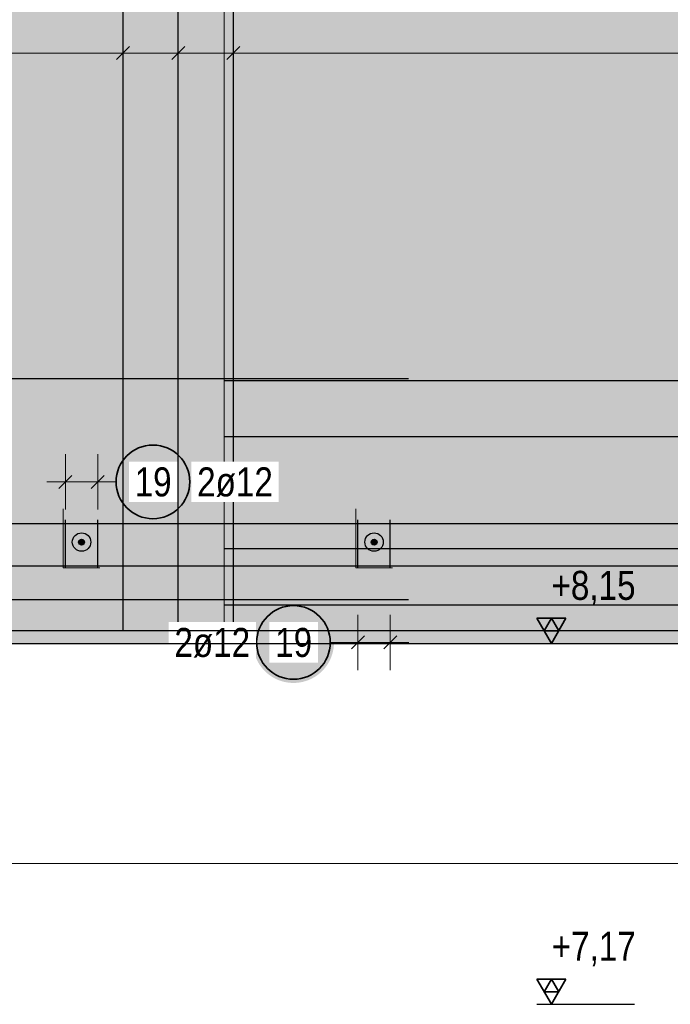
# Model space of a CAD drawing. Header units: millimetres. Extents: x -4.8 to 49, y -12 to 21.
# Tile 50 of 56: x 33.3 to 35.1, y 14.6 to 17.3. Entities that reach past the tile are written whole.
import ezdxf

# ---------------------------------------------------------------- set-up
doc = ezdxf.new("R2010")
doc.units = ezdxf.units.MM
doc.layers.add('Achsen', color=7, linetype='Continuous', lineweight=20)
doc.styles.add('Arial Narrow', font='ARIALN.TTF')

msp = doc.modelspace()

# ---------------------------------------------------------------- hatches: boundary and pattern name
at = {"lineweight": 50, "true_color": 0xd7ffd7}
msp.add_hatch(color=254, dxfattribs=at).paths.add_polyline_path([(21.727656, 15.597438), (35.302656, 15.597438), (35.302656, 17.797438), (30.902283, 17.797438), (30.902283, 17.622438), (30.702283, 17.622438), (30.702283, 17.797438), (26.302283, 17.797438), (26.302283, 17.622438), (26.102283, 17.622438), (26.102283, 17.797438), (21.727656, 17.797438)])
at = {"lineweight": 50, "true_color": 0x4682b4}
for points in [[(33.497783, 15.872438), (33.497779, 15.87269), (33.497767, 15.872941), (33.497747, 15.873191), (33.49772, 15.873441), (33.497684, 15.87369), (33.497641, 15.873938), (33.49759, 15.874184), (33.497531, 15.874428), (33.497465, 15.87467), (33.497391, 15.874911), (33.49731, 15.875148), (33.497221, 15.875383), (33.497125, 15.875616), (33.497021, 15.875845), (33.496911, 15.87607), (33.496793, 15.876293), (33.496669, 15.876511), (33.496537, 15.876725), (33.496399, 15.876935), (33.496255, 15.877141), (33.496104, 15.877342), (33.495947, 15.877538), (33.495784, 15.877729), (33.495614, 15.877915), (33.49544, 15.878095), (33.495259, 15.87827), (33.495073, 15.878439), (33.494882, 15.878603), (33.494686, 15.87876), (33.494485, 15.878911), (33.494279, 15.879055), (33.494069, 15.879193), (33.493855, 15.879324), (33.493637, 15.879449), (33.493415, 15.879567), (33.493189, 15.879677), (33.49296, 15.879781), (33.492728, 15.879877), (33.492493, 15.879966), (33.492255, 15.880047), (33.492015, 15.880121), (33.491772, 15.880187), (33.491528, 15.880246), (33.491282, 15.880297), (33.491034, 15.88034), (33.490785, 15.880375), (33.490536, 15.880403), (33.490285, 15.880423), (33.490034, 15.880435), (33.489783, 15.880438), (33.489531, 15.880435), (33.48928, 15.880423), (33.48903, 15.880403), (33.48878, 15.880375), (33.488531, 15.88034), (33.488284, 15.880297), (33.488038, 15.880246), (33.487793, 15.880187), (33.487551, 15.880121), (33.487311, 15.880047), (33.487073, 15.879966), (33.486838, 15.879877), (33.486605, 15.879781), (33.486376, 15.879677), (33.486151, 15.879567), (33.485929, 15.879449), (33.48571, 15.879324), (33.485496, 15.879193), (33.485286, 15.879055), (33.48508, 15.878911), (33.484879, 15.87876), (33.484683, 15.878603), (33.484492, 15.878439), (33.484306, 15.87827), (33.484126, 15.878095), (33.483951, 15.877915), (33.483782, 15.877729), (33.483619, 15.877538), (33.483461, 15.877342), (33.483311, 15.877141), (33.483166, 15.876935), (33.483028, 15.876725), (33.482897, 15.876511), (33.482772, 15.876293), (33.482655, 15.87607), (33.482544, 15.875845), (33.482441, 15.875616), (33.482344, 15.875383), (33.482256, 15.875148), (33.482174, 15.874911), (33.4821, 15.87467), (33.482034, 15.874428), (33.481975, 15.874184), (33.481924, 15.873938), (33.481881, 15.87369), (33.481846, 15.873441), (33.481818, 15.873191), (33.481798, 15.872941), (33.481787, 15.87269), (33.481783, 15.872438), (33.481787, 15.872187), (33.481798, 15.871936), (33.481818, 15.871686), (33.481846, 15.871436), (33.481881, 15.871187), (33.481924, 15.870939), (33.481975, 15.870693), (33.482034, 15.870449), (33.4821, 15.870207), (33.482174, 15.869966), (33.482256, 15.869729), (33.482344, 15.869493), (33.482441, 15.869261), (33.482544, 15.869032), (33.482655, 15.868807), (33.482772, 15.868584), (33.482897, 15.868366), (33.483028, 15.868152), (33.483166, 15.867942), (33.483311, 15.867736), (33.483461, 15.867535), (33.483619, 15.867339), (33.483782, 15.867148), (33.483951, 15.866962), (33.484126, 15.866782), (33.484306, 15.866607), (33.484492, 15.866438), (33.484683, 15.866274), (33.484879, 15.866117), (33.48508, 15.865966), (33.485286, 15.865822), (33.485496, 15.865684), (33.48571, 15.865553), (33.485929, 15.865428), (33.486151, 15.86531), (33.486376, 15.8652), (33.486605, 15.865096), (33.486838, 15.865), (33.487073, 15.864911), (33.487311, 15.86483), (33.487551, 15.864756), (33.487793, 15.86469), (33.488038, 15.864631), (33.488284, 15.86458), (33.488531, 15.864537), (33.48878, 15.864502), (33.48903, 15.864474), (33.48928, 15.864454), (33.489531, 15.864442), (33.489783, 15.864438), (33.490034, 15.864442), (33.490285, 15.864454), (33.490536, 15.864474), (33.490785, 15.864502), (33.491034, 15.864537), (33.491282, 15.86458), (33.491528, 15.864631), (33.491772, 15.86469), (33.492015, 15.864756), (33.492255, 15.86483), (33.492493, 15.864911), (33.492728, 15.865), (33.49296, 15.865096), (33.493189, 15.8652), (33.493415, 15.86531), (33.493637, 15.865428), (33.493855, 15.865553), (33.494069, 15.865684), (33.494279, 15.865822), (33.494485, 15.865966), (33.494686, 15.866117), (33.494882, 15.866274), (33.495073, 15.866438), (33.495259, 15.866607), (33.49544, 15.866782), (33.495614, 15.866962), (33.495784, 15.867148), (33.495947, 15.867339), (33.496104, 15.867535), (33.496255, 15.867736), (33.496399, 15.867942), (33.496537, 15.868152), (33.496669, 15.868366), (33.496793, 15.868584), (33.496911, 15.868807), (33.497021, 15.869032), (33.497125, 15.869261), (33.497221, 15.869493), (33.49731, 15.869729), (33.497391, 15.869966), (33.497465, 15.870207), (33.497531, 15.870449), (33.49759, 15.870693), (33.497641, 15.870939), (33.497684, 15.871187), (33.49772, 15.871436), (33.497747, 15.871686), (33.497767, 15.871936), (33.497779, 15.872187)], [(34.291949, 15.872438), (34.291945, 15.87269), (34.291934, 15.872941), (34.291914, 15.873191), (34.291886, 15.873441), (34.291851, 15.87369), (34.291808, 15.873938), (34.291757, 15.874184), (34.291698, 15.874428), (34.291632, 15.87467), (34.291558, 15.874911), (34.291476, 15.875148), (34.291388, 15.875383), (34.291291, 15.875616), (34.291188, 15.875845), (34.291077, 15.87607), (34.29096, 15.876293), (34.290835, 15.876511), (34.290704, 15.876725), (34.290566, 15.876935), (34.290421, 15.877141), (34.290271, 15.877342), (34.290113, 15.877538), (34.28995, 15.877729), (34.289781, 15.877915), (34.289606, 15.878095), (34.289426, 15.87827), (34.28924, 15.878439), (34.289049, 15.878603), (34.288853, 15.87876), (34.288652, 15.878911), (34.288446, 15.879055), (34.288236, 15.879193), (34.288022, 15.879324), (34.287803, 15.879449), (34.287581, 15.879567), (34.287356, 15.879677), (34.287126, 15.879781), (34.286894, 15.879877), (34.286659, 15.879966), (34.286421, 15.880047), (34.286181, 15.880121), (34.285939, 15.880187), (34.285694, 15.880246), (34.285448, 15.880297), (34.285201, 15.88034), (34.284952, 15.880375), (34.284702, 15.880403), (34.284452, 15.880423), (34.284201, 15.880435), (34.283949, 15.880438), (34.283698, 15.880435), (34.283447, 15.880423), (34.283196, 15.880403), (34.282947, 15.880375), (34.282698, 15.88034), (34.28245, 15.880297), (34.282204, 15.880246), (34.28196, 15.880187), (34.281717, 15.880121), (34.281477, 15.880047), (34.281239, 15.879966), (34.281004, 15.879877), (34.280772, 15.879781), (34.280543, 15.879677), (34.280317, 15.879567), (34.280095, 15.879449), (34.279877, 15.879324), (34.279663, 15.879193), (34.279453, 15.879055), (34.279247, 15.878911), (34.279046, 15.87876), (34.27885, 15.878603), (34.278659, 15.878439), (34.278473, 15.87827), (34.278292, 15.878095), (34.278118, 15.877915), (34.277948, 15.877729), (34.277785, 15.877538), (34.277628, 15.877342), (34.277477, 15.877141), (34.277333, 15.876935), (34.277195, 15.876725), (34.277063, 15.876511), (34.276939, 15.876293), (34.276821, 15.87607), (34.276711, 15.875845), (34.276607, 15.875616), (34.276511, 15.875383), (34.276422, 15.875148), (34.276341, 15.874911), (34.276267, 15.87467), (34.276201, 15.874428), (34.276142, 15.874184), (34.276091, 15.873938), (34.276048, 15.87369), (34.276012, 15.873441), (34.275985, 15.873191), (34.275965, 15.872941), (34.275953, 15.87269), (34.275949, 15.872438), (34.275953, 15.872187), (34.275965, 15.871936), (34.275985, 15.871686), (34.276012, 15.871436), (34.276048, 15.871187), (34.276091, 15.870939), (34.276142, 15.870693), (34.276201, 15.870449), (34.276267, 15.870207), (34.276341, 15.869966), (34.276422, 15.869729), (34.276511, 15.869493), (34.276607, 15.869261), (34.276711, 15.869032), (34.276821, 15.868807), (34.276939, 15.868584), (34.277063, 15.868366), (34.277195, 15.868152), (34.277333, 15.867942), (34.277477, 15.867736), (34.277628, 15.867535), (34.277785, 15.867339), (34.277948, 15.867148), (34.278118, 15.866962), (34.278292, 15.866782), (34.278473, 15.866607), (34.278659, 15.866438), (34.27885, 15.866274), (34.279046, 15.866117), (34.279247, 15.865966), (34.279453, 15.865822), (34.279663, 15.865684), (34.279877, 15.865553), (34.280095, 15.865428), (34.280317, 15.86531), (34.280543, 15.8652), (34.280772, 15.865096), (34.281004, 15.865), (34.281239, 15.864911), (34.281477, 15.86483), (34.281717, 15.864756), (34.28196, 15.86469), (34.282204, 15.864631), (34.28245, 15.86458), (34.282698, 15.864537), (34.282947, 15.864502), (34.283196, 15.864474), (34.283447, 15.864454), (34.283698, 15.864442), (34.283949, 15.864438), (34.284201, 15.864442), (34.284452, 15.864454), (34.284702, 15.864474), (34.284952, 15.864502), (34.285201, 15.864537), (34.285448, 15.86458), (34.285694, 15.864631), (34.285939, 15.86469), (34.286181, 15.864756), (34.286421, 15.86483), (34.286659, 15.864911), (34.286894, 15.865), (34.287126, 15.865096), (34.287356, 15.8652), (34.287581, 15.86531), (34.287803, 15.865428), (34.288022, 15.865553), (34.288236, 15.865684), (34.288446, 15.865822), (34.288652, 15.865966), (34.288853, 15.866117), (34.289049, 15.866274), (34.28924, 15.866438), (34.289426, 15.866607), (34.289606, 15.866782), (34.289781, 15.866962), (34.28995, 15.867148), (34.290113, 15.867339), (34.290271, 15.867535), (34.290421, 15.867736), (34.290566, 15.867942), (34.290704, 15.868152), (34.290835, 15.868366), (34.29096, 15.868584), (34.291077, 15.868807), (34.291188, 15.869032), (34.291291, 15.869261), (34.291388, 15.869493), (34.291476, 15.869729), (34.291558, 15.869966), (34.291632, 15.870207), (34.291698, 15.870449), (34.291757, 15.870693), (34.291808, 15.870939), (34.291851, 15.871187), (34.291886, 15.871436), (34.291914, 15.871686), (34.291934, 15.871936), (34.291945, 15.872187)]]:
    msp.add_hatch(color=145, dxfattribs=at).paths.add_polyline_path(points)
at = {"layer": 'Achsen', "lineweight": 25, "true_color": 0xffffff}
for points in [[(33.793604, 16.03596), (33.793537, 16.039799), (33.793336, 16.043633), (33.793001, 16.047458), (33.792533, 16.051269), (33.791932, 16.055061), (33.7912, 16.05883), (33.790336, 16.062571), (33.789342, 16.06628), (33.78822, 16.069952), (33.78697, 16.073582), (33.785594, 16.077166), (33.784094, 16.080701), (33.782471, 16.084181), (33.780728, 16.087602), (33.778866, 16.09096), (33.776889, 16.094251), (33.774798, 16.097471), (33.772595, 16.100616), (33.770285, 16.103682), (33.767868, 16.106666), (33.765349, 16.109564), (33.762731, 16.112372), (33.760016, 16.115087), (33.757208, 16.117706), (33.75431, 16.120225), (33.751326, 16.122641), (33.74826, 16.124952), (33.745115, 16.127154), (33.741895, 16.129245), (33.738604, 16.131223), (33.735245, 16.133084), (33.731824, 16.134827), (33.728345, 16.13645), (33.72481, 16.13795), (33.721226, 16.139326), (33.717595, 16.140576), (33.713924, 16.141699), (33.710215, 16.142692), (33.706474, 16.143556), (33.702705, 16.144289), (33.698913, 16.144889), (33.695102, 16.145357), (33.691277, 16.145692), (33.687443, 16.145893), (33.683604, 16.14596), (33.679765, 16.145893), (33.67593, 16.145692), (33.672105, 16.145357), (33.668295, 16.144889), (33.664502, 16.144289), (33.660733, 16.143556), (33.656992, 16.142692), (33.653283, 16.141699), (33.649612, 16.140576), (33.645981, 16.139326), (33.642397, 16.13795), (33.638863, 16.13645), (33.635383, 16.134827), (33.631962, 16.133084), (33.628604, 16.131223), (33.625312, 16.129245), (33.622092, 16.127154), (33.618947, 16.124952), (33.615881, 16.122641), (33.612897, 16.120225), (33.609999, 16.117706), (33.607191, 16.115087), (33.604476, 16.112372), (33.601858, 16.109564), (33.599339, 16.106666), (33.596922, 16.103682), (33.594612, 16.100616), (33.592409, 16.097471), (33.590318, 16.094251), (33.588341, 16.09096), (33.586479, 16.087602), (33.584736, 16.084181), (33.583114, 16.080701), (33.581613, 16.077166), (33.580237, 16.073582), (33.578987, 16.069952), (33.577865, 16.06628), (33.576871, 16.062571), (33.576007, 16.05883), (33.575275, 16.055061), (33.574674, 16.051269), (33.574206, 16.047458), (33.573872, 16.043633), (33.573671, 16.039799), (33.573604, 16.03596), (33.573671, 16.032121), (33.573872, 16.028287), (33.574206, 16.024462), (33.574674, 16.020651), (33.575275, 16.016858), (33.576007, 16.013089), (33.576871, 16.009348), (33.577865, 16.00564), (33.578987, 16.001968), (33.580237, 15.998338), (33.581613, 15.994753), (33.583114, 15.991219), (33.584736, 15.987739), (33.586479, 15.984318), (33.588341, 15.98096), (33.590318, 15.977669), (33.592409, 15.974449), (33.594612, 15.971303), (33.596922, 15.968237), (33.599339, 15.965253), (33.601858, 15.962355), (33.604476, 15.959547), (33.607191, 15.956832), (33.609999, 15.954214), (33.612897, 15.951695), (33.615881, 15.949279), (33.618947, 15.946968), (33.622092, 15.944766), (33.625312, 15.942674), (33.628604, 15.940697), (33.631962, 15.938836), (33.635383, 15.937092), (33.638863, 15.93547), (33.642397, 15.93397), (33.645981, 15.932594), (33.649612, 15.931344), (33.653283, 15.930221), (33.656992, 15.929227), (33.660733, 15.928364), (33.664502, 15.927631), (33.668295, 15.92703), (33.672105, 15.926562), (33.67593, 15.926228), (33.679765, 15.926027), (33.683604, 15.92596), (33.687443, 15.926027), (33.691277, 15.926228), (33.695102, 15.926562), (33.698913, 15.92703), (33.702705, 15.927631), (33.706474, 15.928364), (33.710215, 15.929227), (33.713924, 15.930221), (33.717595, 15.931344), (33.721226, 15.932594), (33.72481, 15.93397), (33.728345, 15.93547), (33.731824, 15.937092), (33.735245, 15.938836), (33.738604, 15.940697), (33.741895, 15.942674), (33.745115, 15.944766), (33.74826, 15.946968), (33.751326, 15.949279), (33.75431, 15.951695), (33.757208, 15.954214), (33.760016, 15.956832), (33.762731, 15.959547), (33.765349, 15.962355), (33.767868, 15.965253), (33.770285, 15.968237), (33.772595, 15.971303), (33.774798, 15.974449), (33.776889, 15.977669), (33.778866, 15.98096), (33.780728, 15.984318), (33.782471, 15.987739), (33.784094, 15.991219), (33.785594, 15.994753), (33.78697, 15.998338), (33.78822, 16.001968), (33.789342, 16.00564), (33.790336, 16.009348), (33.7912, 16.013089), (33.791932, 16.016858), (33.792533, 16.020651), (33.793001, 16.024462), (33.793336, 16.028287)], [(34.175046, 15.6), (34.174979, 15.603839), (34.174778, 15.607673), (34.174443, 15.611498), (34.173976, 15.615309), (34.173375, 15.619101), (34.172642, 15.62287), (34.171779, 15.626611), (34.170785, 15.63032), (34.169662, 15.633992), (34.168412, 15.637622), (34.167036, 15.641207), (34.165536, 15.644741), (34.163913, 15.648221), (34.16217, 15.651642), (34.160309, 15.655), (34.158331, 15.658291), (34.15624, 15.661511), (34.154038, 15.664656), (34.151727, 15.667723), (34.149311, 15.670707), (34.146792, 15.673604), (34.144173, 15.676412), (34.141458, 15.679127), (34.13865, 15.681746), (34.135753, 15.684265), (34.132769, 15.686681), (34.129702, 15.688992), (34.126557, 15.691194), (34.123337, 15.693285), (34.120046, 15.695263), (34.116688, 15.697124), (34.113267, 15.698867), (34.109787, 15.70049), (34.106253, 15.70199), (34.102668, 15.703366), (34.099038, 15.704616), (34.095366, 15.705739), (34.091657, 15.706733), (34.087916, 15.707596), (34.084147, 15.708329), (34.080355, 15.708929), (34.076544, 15.709397), (34.072719, 15.709732), (34.068885, 15.709933), (34.065046, 15.71), (34.061207, 15.709933), (34.057373, 15.709732), (34.053548, 15.709397), (34.049737, 15.708929), (34.045945, 15.708329), (34.042176, 15.707596), (34.038435, 15.706733), (34.034726, 15.705739), (34.031054, 15.704616), (34.027424, 15.703366), (34.023839, 15.70199), (34.020305, 15.70049), (34.016825, 15.698867), (34.013404, 15.697124), (34.010046, 15.695263), (34.006755, 15.693285), (34.003535, 15.691194), (34.00039, 15.688992), (33.997323, 15.686681), (33.994339, 15.684265), (33.991442, 15.681746), (33.988634, 15.679127), (33.985919, 15.676412), (33.9833, 15.673604), (33.980781, 15.670707), (33.978365, 15.667723), (33.976054, 15.664656), (33.973852, 15.661511), (33.971761, 15.658291), (33.969783, 15.655), (33.967922, 15.651642), (33.966179, 15.648221), (33.964556, 15.644741), (33.963056, 15.641207), (33.96168, 15.637622), (33.96043, 15.633992), (33.959307, 15.63032), (33.958314, 15.626611), (33.95745, 15.62287), (33.956717, 15.619101), (33.956117, 15.615309), (33.955649, 15.611498), (33.955314, 15.607673), (33.955113, 15.603839), (33.955046, 15.6), (33.955113, 15.596161), (33.955314, 15.592327), (33.955649, 15.588502), (33.956117, 15.584691), (33.956717, 15.580899), (33.95745, 15.57713), (33.958314, 15.573389), (33.959307, 15.56968), (33.96043, 15.566008), (33.96168, 15.562378), (33.963056, 15.558793), (33.964556, 15.555259), (33.966179, 15.551779), (33.967922, 15.548358), (33.969783, 15.545), (33.971761, 15.541709), (33.973852, 15.538489), (33.976054, 15.535344), (33.978365, 15.532277), (33.980781, 15.529293), (33.9833, 15.526396), (33.985919, 15.523588), (33.988634, 15.520873), (33.991442, 15.518254), (33.994339, 15.515735), (33.997323, 15.513319), (34.00039, 15.511008), (34.003535, 15.508806), (34.006755, 15.506715), (34.010046, 15.504737), (34.013404, 15.502876), (34.016825, 15.501133), (34.020305, 15.49951), (34.023839, 15.49801), (34.027424, 15.496634), (34.031054, 15.495384), (34.034726, 15.494261), (34.038435, 15.493267), (34.042176, 15.492404), (34.045945, 15.491671), (34.049737, 15.491071), (34.053548, 15.490603), (34.057373, 15.490268), (34.061207, 15.490067), (34.065046, 15.49), (34.068885, 15.490067), (34.072719, 15.490268), (34.076544, 15.490603), (34.080355, 15.491071), (34.084147, 15.491671), (34.087916, 15.492404), (34.091657, 15.493267), (34.095366, 15.494261), (34.099038, 15.495384), (34.102668, 15.496634), (34.106253, 15.49801), (34.109787, 15.49951), (34.113267, 15.501133), (34.116688, 15.502876), (34.120046, 15.504737), (34.123337, 15.506715), (34.126557, 15.508806), (34.129702, 15.511008), (34.132769, 15.513319), (34.135753, 15.515735), (34.13865, 15.518254), (34.141458, 15.520873), (34.144173, 15.523588), (34.146792, 15.526396), (34.149311, 15.529293), (34.151727, 15.532277), (34.154038, 15.535344), (34.15624, 15.538489), (34.158331, 15.541709), (34.160309, 15.545), (34.16217, 15.548358), (34.163913, 15.551779), (34.165536, 15.555259), (34.167036, 15.558793), (34.168412, 15.562378), (34.169662, 15.566008), (34.170785, 15.56968), (34.171779, 15.573389), (34.172642, 15.57713), (34.173375, 15.580899), (34.173976, 15.584691), (34.174443, 15.588502), (34.174778, 15.592327)]]:
    msp.add_hatch(color=7, dxfattribs=at).paths.add_polyline_path(points)

# ---------------------------------------------------------------- linework, layer by layer
at = {"color": 9, "linetype": 'Continuous', "lineweight": 0}
msp.add_line((33.877283, 17.797438), (33.877283, 15.597438), dxfattribs=at)
at = {"color": 3, "linetype": 'Continuous', "lineweight": 25}
for p, q in [((27.377283, 16.317011), (34.377283, 16.317011)), ((35.954132, 16.310583), (33.877283, 16.310583)), ((35.954132, 16.158297), (33.877283, 16.158297)), ((26.073226, 15.922668), (36.273226, 15.922668)), ((35.954132, 15.853725), (33.877283, 15.853725)), ((26.095383, 15.80757), (36.295383, 15.80757)), ((27.377283, 15.71644), (34.377283, 15.71644)), ((35.954132, 15.701438), (33.877283, 15.701438)), ((34.725968, 15.597438), (34.9912, 15.597438))]:
    msp.add_line(p, q, dxfattribs=at)
at = {"color": 2, "linetype": 'Continuous', "lineweight": 35}
for p, q in [((34.804718, 15.665636), (34.725968, 15.665636)), ((34.725968, 15.665636), (34.765343, 15.597438)), ((34.765343, 15.665636), (34.745656, 15.631537)), ((34.765343, 15.597438), (34.804718, 15.665636)), ((34.785031, 15.631537), (34.765343, 15.665636)), ((34.745656, 15.631537), (34.785031, 15.631537))]:
    msp.add_line(p, q, dxfattribs=at)
at = {"color": 5, "linetype": 'Continuous', "lineweight": 18}
msp.add_line((21.781283, 15), (35.242572, 15), dxfattribs=at)
at = {"color": 3, "linetype": 'Continuous', "lineweight": 25}
for centre, radius in [((33.489783, 15.872438), 0.025), ((33.489783, 15.872438), 0.008), ((34.283949, 15.872438), 0.025), ((34.283949, 15.872438), 0.008)]:
    msp.add_circle(centre, radius, dxfattribs=at)
at = {"layer": 'Achsen', "color": 3, "linetype": 'Continuous', "lineweight": 25}
for p, q in [((33.602702, 15.632438), (33.602702, 18.562438)), ((33.75234, 15.632438), (33.75234, 18.562438)), ((33.901979, 15.632438), (33.901979, 18.562438)), ((33.62038, 17.217678), (33.585024, 17.182322)), ((33.770018, 17.217678), (33.734663, 17.182322)), ((33.919656, 17.217678), (33.884301, 17.182322)), ((33.463499, 16.053637), (33.428144, 16.018282)), ((33.551499, 16.053637), (33.516144, 16.018282)), ((33.445821, 15.802438), (33.445821, 15.932438)), ((33.533821, 15.802438), (33.533821, 15.932438)), ((34.239988, 15.802438), (34.239988, 15.932438)), ((34.327988, 15.802438), (34.327988, 15.932438)), ((34.257666, 15.617678), (34.22231, 15.582322)), ((34.345666, 15.617678), (34.31031, 15.582322)), ((34.725968, 14.617444), (34.9912, 14.617444))]:
    msp.add_line(p, q, dxfattribs=at)
at = {"layer": 'Achsen', "color": 5, "linetype": 'Continuous', "lineweight": 18}
for p, q in [((33.602702, 17.275), (33.602702, 17.125)), ((33.75234, 17.275), (33.75234, 17.125)), ((33.901979, 17.275), (33.901979, 17.125)), ((21.781283, 17.2), (35.248722, 17.2)), ((33.445821, 16.11096), (33.445821, 15.96096)), ((33.533821, 16.11096), (33.533821, 15.96096)), ((33.395821, 16.03596), (33.583821, 16.03596)), ((33.583604, 16.03596), (33.583821, 16.03596)), ((34.239988, 15.675), (34.239988, 15.525)), ((34.327988, 15.675), (34.327988, 15.525)), ((34.165046, 15.6), (34.189988, 15.6)), ((34.189988, 15.6), (34.377988, 15.6))]:
    msp.add_line(p, q, dxfattribs=at)
at = {"layer": 'Achsen', "color": 9, "linetype": 'Continuous', "lineweight": 0}
for p, q in [((33.439821, 15.802438), (33.439821, 15.962438)), ((34.233988, 15.802438), (34.233988, 15.962438)), ((33.439821, 15.802438), (33.539821, 15.802438)), ((34.233988, 15.802438), (34.333988, 15.802438))]:
    msp.add_line(p, q, dxfattribs=at)
at = {"layer": 'Achsen', "color": 2, "linetype": 'Continuous', "lineweight": 35}
for p, q in [((34.804718, 14.685642), (34.725968, 14.685642)), ((34.725968, 14.685642), (34.765343, 14.617444)), ((34.765343, 14.685642), (34.745656, 14.651543)), ((34.765343, 14.617444), (34.804718, 14.685642)), ((34.785031, 14.651543), (34.765343, 14.685642)), ((34.745656, 14.651543), (34.785031, 14.651543))]:
    msp.add_line(p, q, dxfattribs=at)
for centre in [(33.683604, 16.03596), (34.065046, 15.6)]:
    msp.add_circle(centre, 0.1, dxfattribs=at)

# ---------------------------------------------------------------- texts
at = {"color": 2, "lineweight": 35, "insert": (34.740338, 15.794313), "char_height": 0.07875, "attachment_point": 1, "line_spacing_factor": 0.9, "style": 'Arial Narrow'}
msp.add_mtext(' +8,15', dxfattribs=at)
at = {"layer": 'Achsen', "color": 2, "lineweight": 35, "insert": (34.740931, 14.814319), "char_height": 0.07875, "attachment_point": 1, "line_spacing_factor": 0.9, "style": 'Arial Narrow'}
msp.add_mtext(' +7,17', dxfattribs=at)

# ---------------------------------------------------------------- next in the draw order: texts
at = {"layer": 'Achsen', "color": 2, "lineweight": 35, "char_height": 0.07875, "attachment_point": 1, "line_spacing_factor": 0.9, "style": 'Arial Narrow', "bg_fill": 3, "box_fill_scale": 1.2, "bg_fill_color": 256, "bg_fill_true_color": 13158600, "bg_fill_transparency": 0}
for s, insert in [('19', (33.633991, 16.075335)), ('2ø12', (33.803604, 16.075335)), ('2ø12', (33.741871, 15.639375)), ('19', (34.015434, 15.639375))]:
    msp.add_mtext(s, dxfattribs=dict(at, insert=insert))

# ---------------------------------------------------------------- next in the draw order: linework, layer by layer
at = {"color": 3, "linetype": 'Continuous', "lineweight": 25}
for p, q in [((26.102731, 15.632438), (36.302731, 15.632438)), ((21.727656, 15.597438), (35.302656, 15.597438))]:
    msp.add_line(p, q, dxfattribs=at)

doc.saveas('drawing.dxf')
